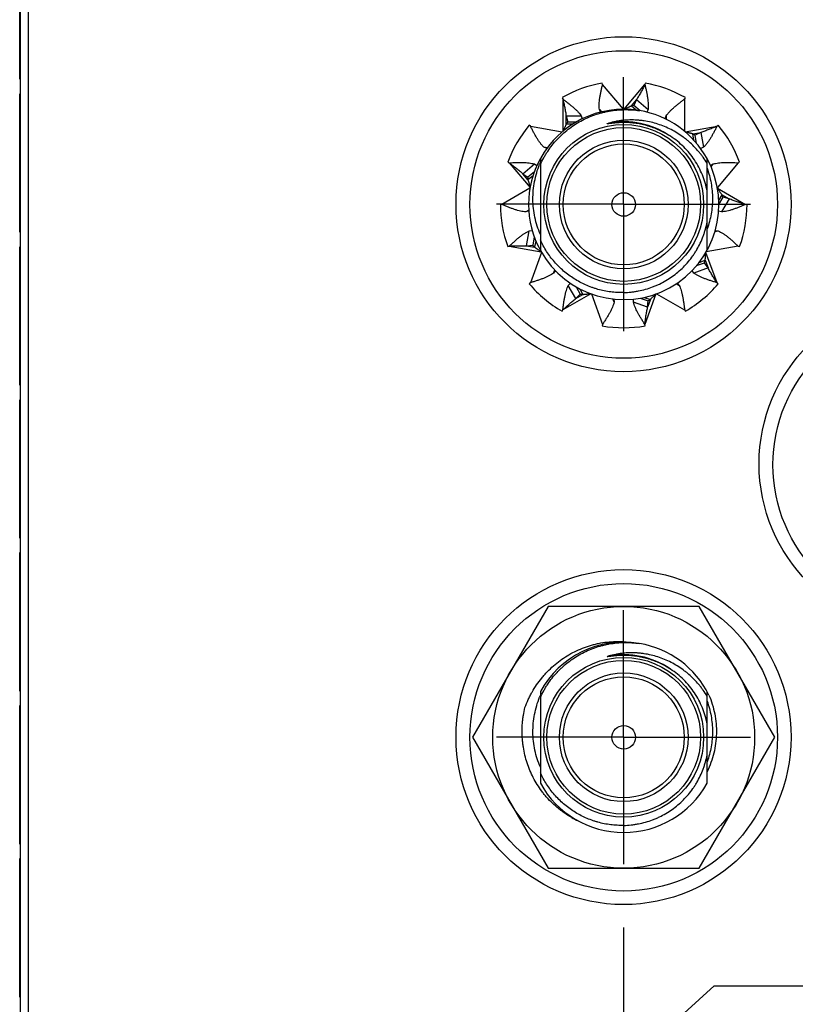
# Model space of a CAD drawing. Header units: inches. Extents: x 0.2 to 16.8, y 0.2 to 10.8.
# Tile 35 of 98: x 8.1 to 8.9, y 6.4 to 7.4. Entities that reach past the tile are written whole.
import ezdxf

# ---------------------------------------------------------------- set-up
doc = ezdxf.new("R2010")
doc.units = ezdxf.units.IN
doc.header["$LTSCALE"] = 0.935
doc.header["$MEASUREMENT"] = 0
doc.linetypes.add('CENTER', pattern=[0.6, 0.375, -0.075, 0.075, -0.075])
doc.layers.get('0').update_dxf_attribs({"linetype": 'CONTINUOUS'})
doc.layers.add('02___PRT_ALL_AXES', color=7, linetype='CONTINUOUS')
doc.layers.add('DIMENSIONS', color=7, linetype='CONTINUOUS')
doc.styles.get("Standard").update_dxf_attribs({"font": 'txt', "width": 0.8})
doc.dimstyles.new('DIMSTYLE_1', dxfattribs={"dimtxt": 0.125, "dimasz": 0.18, "dimexe": 0.125, "dimexo": 0.0625, "dimgap": 0.03125, "dimtad": 0, "dimtih": 1, "dimtoh": 1, "dimlfac": 1.333333, "dimzin": 4, "dimdsep": 46, "dimtxsty": 'STANDARD', "dimblk": '_FILLED', "dimblk1": '_FILLED', "dimblk2": '_FILLED', "dimcen": 0.09, "dimadec": 0, "dimazin": 0, "dimtp": 0.01, "dimtm": 0.01, "dimtfac": 1, "dimtofl": 0, "dimtmove": 0, "dimatfit": 3, "dimldrblk": '_FILLED', "dimfxl": 1, "dimtolj": 1, "dimtzin": 4, "dimarcsym": 0})

# ---------------------------------------------------------------- blocks, each defined once
blk = doc.blocks.new('*D11')
at = {"layer": 'DIMENSIONS', "color": 2, "linetype": 'CONTINUOUS'}
blk.add_line((8.88794, 6.67542), (9.74368, 6.67542), dxfattribs=at)
at = {"layer": 'DIMENSIONS', "color": 2, "linetype": 'CONTINUOUS', "insert": (9.80618, 6.73792), "char_height": 0.125, "width": 1.125, "attachment_point": 1, "line_spacing_factor": 0.9}
blk.add_mtext('3.07{\\Ftxt.shx;\\W1.000000;\\H0.125000; }[78.1]', dxfattribs=at)
blk = doc.blocks.new('_FILLED')
at = {"color": 0, "linetype": 'BYBLOCK'}
blk.add_solid([(0, 0), (-1, 0.1736), (-1, -0.1736)], dxfattribs=at)
blk = doc.blocks.new('*D13')
at = {"layer": 'DIMENSIONS', "color": 2, "linetype": 'CONTINUOUS'}
blk.add_line((8.88794, 7.20042), (9.74368, 7.20042), dxfattribs=at)
at = {"layer": 'DIMENSIONS', "color": 2, "linetype": 'CONTINUOUS', "insert": (9.80618, 7.26292), "char_height": 0.125, "width": 1.125, "attachment_point": 1, "line_spacing_factor": 0.9}
blk.add_mtext('3.77{\\Ftxt.shx;\\W1.000000;\\H0.125000; }[95.9]', dxfattribs=at)
blk = doc.blocks.new('*D16')
at = {"layer": 'DIMENSIONS', "color": 2, "linetype": 'CONTINUOUS'}
for p, q in [((8.65001, 6.30405), (8.78974, 6.43019)), ((8.78974, 6.43019), (9.74368, 6.43019)), ((7.97936, 6.30405), (8.65001, 6.30405))]:
    blk.add_line(p, q, dxfattribs=at)
at = {"layer": 'DIMENSIONS', "color": 2, "linetype": 'CONTINUOUS', "insert": (9.80618, 6.49269), "char_height": 0.125, "width": 1.425, "attachment_point": 1, "line_spacing_factor": 0.9}
blk.add_mtext('2X 2.58{\\Ftxt.shx;\\W1.000000;\\H0.125000; }[65.5]', dxfattribs=at)
blk = doc.blocks.new('*D29')
at = {"layer": 'DIMENSIONS', "color": 2, "linetype": 'CONTINUOUS'}
blk.add_line((8.70037, 6.48785), (8.70037, 3.78549), dxfattribs=at)
at = {"layer": 'DIMENSIONS', "color": 2, "linetype": 'CONTINUOUS', "insert": (8.63787, 3.72299), "char_height": 0.125, "width": 1.425, "attachment_point": 3, "rotation": 90, "line_spacing_factor": 0.9}
blk.add_mtext('2X 2.90{\\Ftxt.shx;\\W1.000000;\\H0.125000; }[73.6]', dxfattribs=at)

msp = doc.modelspace()

# ---------------------------------------------------------------- linework, layer by layer
at = {"color": 7, "linetype": 'CONTINUOUS'}
for p, q in [((8.1064, 4.22314), (8.1064, 8.07642)), ((8.1139, 8.05092), (8.1139, 4.99842)), ((8.1055, 7.32354), (8.1055, 7.46)), ((8.67972, 7.31837), (8.67946, 7.31985)), ((8.72166, 7.31985), (8.7214, 7.31837)), ((8.1055, 7.17282), (8.1055, 7.30929)), ((8.63981, 7.30541), (8.64056, 7.30411)), ((8.76056, 7.30411), (8.76131, 7.30541)), ((8.7129, 7.2931), (8.70793, 7.29726)), ((8.71311, 7.30344), (8.71059, 7.29776)), ((8.71685, 7.29251), (8.71059, 7.29776)), ((8.71311, 7.30344), (8.72456, 7.29384)), ((8.64381, 7.28735), (8.65875, 7.28735)), ((8.64381, 7.28735), (8.64553, 7.28138)), ((8.65875, 7.28735), (8.65959, 7.28445)), ((8.67777, 7.29113), (8.67657, 7.29384)), ((8.72456, 7.29384), (8.72334, 7.2911)), ((8.74155, 7.28451), (8.74237, 7.28735)), ((8.60864, 7.27733), (8.60749, 7.27829)), ((8.65026, 7.27929), (8.64381, 7.27929)), ((8.65379, 7.28138), (8.64553, 7.28138)), ((8.70056, 7.2809), (8.69927, 7.28089)), ((8.79364, 7.27829), (8.79249, 7.27733)), ((8.76973, 7.26343), (8.7686, 7.26982)), ((8.77654, 7.27122), (8.77096, 7.26848)), ((8.77239, 7.26037), (8.77096, 7.26848)), ((8.77654, 7.27122), (8.77914, 7.25651)), ((8.62468, 7.25519), (8.62198, 7.25651)), ((8.77914, 7.25651), (8.77644, 7.25518)), ((8.58639, 7.24175), (8.5878, 7.24123)), ((8.60106, 7.23048), (8.6125, 7.24008)), ((8.6125, 7.24008), (8.61496, 7.23843)), ((8.61844, 7.24541), (8.61844, 7.2395)), ((8.61844, 7.23948), (8.61844, 7.15497)), ((8.78269, 7.15497), (8.78269, 7.24541)), ((8.78616, 7.23843), (8.78862, 7.24008)), ((8.81332, 7.24123), (8.81473, 7.24175)), ((8.60106, 7.23048), (8.60622, 7.22701)), ((8.61253, 7.23231), (8.60622, 7.22701)), ((8.61122, 7.22849), (8.60624, 7.22431)), ((8.7942, 7.20418), (8.79744, 7.20979)), ((8.58056, 7.20019), (8.57906, 7.20019)), ((8.79431, 7.20019), (8.79839, 7.20725)), ((8.80442, 7.20576), (8.79695, 7.19282)), ((8.80442, 7.20576), (8.79839, 7.20725)), ((8.82206, 7.20019), (8.82056, 7.20019)), ((8.60705, 7.19354), (8.60417, 7.19282)), ((8.79695, 7.19282), (8.79407, 7.19354)), ((8.60487, 7.15944), (8.60746, 7.17415)), ((8.60746, 7.17415), (8.61041, 7.17446)), ((8.79068, 7.17447), (8.79366, 7.17415)), ((8.60487, 7.15944), (8.61105, 7.1601)), ((8.61247, 7.16817), (8.61105, 7.1601)), ((8.61394, 7.16447), (8.61281, 7.15804)), ((8.1055, 7.02211), (8.1055, 7.15857)), ((8.58639, 7.15864), (8.5878, 7.15915)), ((8.61805, 7.15446), (8.6192, 7.15361)), ((8.81332, 7.15915), (8.81473, 7.15864)), ((8.7723, 7.1399), (8.78004, 7.14272)), ((8.7749, 7.14307), (8.78094, 7.14527)), ((8.7837, 7.1377), (8.78004, 7.14272)), ((8.63321, 7.13499), (8.63146, 7.13259)), ((8.76966, 7.13259), (8.7679, 7.13501)), ((8.7837, 7.1377), (8.76966, 7.13259)), ((8.60864, 7.12306), (8.60749, 7.12209)), ((8.64598, 7.1204), (8.64805, 7.12254)), ((8.75308, 7.12254), (8.75514, 7.1204)), ((8.79364, 7.12209), (8.79249, 7.12306)), ((8.65345, 7.10746), (8.64598, 7.1204)), ((8.65345, 7.10746), (8.65776, 7.11194)), ((8.65363, 7.1191), (8.65776, 7.11194)), ((8.65722, 7.11706), (8.66044, 7.11149)), ((8.69088, 7.10696), (8.69108, 7.10398)), ((8.71004, 7.10398), (8.71024, 7.10697)), ((8.72408, 7.09888), (8.71004, 7.10398)), ((8.71684, 7.10787), (8.7245, 7.10508)), ((8.7208, 7.10865), (8.72684, 7.10645)), ((8.72408, 7.09888), (8.7245, 7.10508)), ((8.63981, 7.09497), (8.64056, 7.09627)), ((8.76056, 7.09627), (8.76131, 7.09497)), ((8.67972, 7.08201), (8.67946, 7.08054)), ((8.72166, 7.08054), (8.7214, 7.08201)), ((8.1055, 6.8714), (8.1055, 7.00786)), ((8.1055, 6.72069), (8.1055, 6.85715)), ((8.62608, 6.80419), (8.5516, 6.67519)), ((8.77504, 6.80419), (8.62608, 6.80419)), ((8.84952, 6.67519), (8.77504, 6.80419)), ((8.70056, 6.7559), (8.69927, 6.75589)), ((8.61844, 6.72041), (8.61844, 6.7145)), ((8.61844, 6.71448), (8.61844, 6.62997)), ((8.78269, 6.62997), (8.78269, 6.72041)), ((8.1055, 6.56997), (8.1055, 6.70644)), ((8.5516, 6.67519), (8.62608, 6.54619)), ((8.77504, 6.54619), (8.84952, 6.67519)), ((8.1055, 6.41926), (8.1055, 6.55572)), ((8.62608, 6.54619), (8.77504, 6.54619))]:
    msp.add_line(p, q, dxfattribs=at)
at = {"color": 9, "linetype": 'CONTINUOUS'}
for p, q in [((8.70022, 7.29394), (8.67972, 7.31837)), ((8.7009, 7.29394), (8.7214, 7.31837)), ((8.64056, 7.30411), (8.64056, 7.27223)), ((8.71311, 7.30344), (8.70793, 7.29726)), ((8.76056, 7.30411), (8.76056, 7.27223)), ((8.64381, 7.27929), (8.64381, 7.28735)), ((8.67657, 7.29384), (8.67866, 7.29135)), ((8.74237, 7.28735), (8.74237, 7.28415)), ((8.60864, 7.27733), (8.64004, 7.27179)), ((8.76108, 7.27179), (8.79249, 7.27733)), ((8.7686, 7.26982), (8.77654, 7.27122)), ((8.62524, 7.25593), (8.62198, 7.25651)), ((8.5878, 7.24123), (8.6083, 7.21681)), ((8.78862, 7.24008), (8.78651, 7.23757)), ((8.81332, 7.24123), (8.79283, 7.21681)), ((8.60624, 7.22431), (8.60106, 7.23048)), ((8.60818, 7.21614), (8.58056, 7.20019)), ((8.79295, 7.21614), (8.82056, 7.20019)), ((8.79744, 7.20979), (8.80442, 7.20576)), ((8.60701, 7.19446), (8.60417, 7.19282)), ((8.79045, 7.17358), (8.79366, 7.17415)), ((8.60487, 7.15944), (8.61281, 7.15804)), ((8.5878, 7.15915), (8.6192, 7.15361)), ((8.61954, 7.15302), (8.60864, 7.12306)), ((8.79249, 7.12306), (8.78158, 7.15302)), ((8.81332, 7.15915), (8.78192, 7.15361)), ((8.78094, 7.14527), (8.7837, 7.1377)), ((8.63146, 7.13259), (8.63258, 7.13568)), ((8.7523, 7.12204), (8.75514, 7.1204)), ((8.66818, 7.11221), (8.64056, 7.09627)), ((8.65345, 7.10746), (8.66044, 7.11149)), ((8.66882, 7.11198), (8.67972, 7.08201)), ((8.73231, 7.11198), (8.7214, 7.08201)), ((8.73295, 7.11221), (8.76056, 7.09627)), ((8.69108, 7.10398), (8.68996, 7.10706)), ((8.72684, 7.10645), (8.72408, 7.09888))]:
    msp.add_line(p, q, dxfattribs=at)
at = {"color": 7, "linetype": 'CONTINUOUS'}
for centre, radius in [((8.70037, 7.20042), 0.165), ((8.70056, 7.20019), 0.1515), ((8.70056, 7.20019), 0.07875), ((8.70056, 7.20019), 0.06338), ((8.70056, 7.20019), 0.05962), ((8.70056, 7.20019), 0.01162), ((8.9989, 6.94467), 0.165), ((8.99906, 6.94369), 0.1515), ((8.70037, 6.67542), 0.165), ((8.70056, 6.67519), 0.1515), ((8.70056, 6.67519), 0.129), ((8.70056, 6.67519), 0.07875), ((8.70056, 6.67519), 0.06338), ((8.70056, 6.67519), 0.05962), ((8.70056, 6.67519), 0.01162)]:
    msp.add_circle(centre, radius, dxfattribs=at)
at = {"color": 9, "linetype": 'CONTINUOUS'}
for centre in [(8.70056, 7.20019), (8.70056, 6.67519)]:
    msp.add_circle(centre, 0.07575, dxfattribs=at)
at = {"color": 7, "linetype": 'CONTINUOUS'}
for centre, radius, start, end in [((8.70056, 7.20019), 0.1215, 100, 120), ((8.70056, 7.20019), 0.1215, 60, 80), ((8.71954, 7.24201), 0.05646, 99.11757, 101.86797), ((8.70056, 7.20019), 0.09375, 80.95028, 151.16355), ((8.70056, 7.20019), 0.09375, 28.83645, 80.49223), ((8.70056, 7.20019), 0.1215, 140, 160), ((8.68822, 7.24443), 0.05646, 139.11757, 141.86797), ((8.70056, 7.20019), 0.1215, 20, 40), ((8.74198, 7.22003), 0.05646, 59.11757, 61.86797), ((8.70056, 7.20019), 0.09375, 151.19283, 208.80493), ((8.70274, 7.2055), 0.09167, 156.87172, 158.05342), ((8.70056, 7.20019), 0.09375, 208.83645, 28.79287), ((8.66267, 7.22615), 0.05646, 179.11757, 181.86797), ((8.74504, 7.18876), 0.05646, 19.11757, 21.86797), ((8.70056, 7.20019), 0.1215, 180, 200), ((8.70056, 7.20019), 0.1215, 340, 360), ((8.65485, 7.19572), 0.05646, 219.11757, 221.86797), ((8.72729, 7.16284), 0.05646, 339.11757, 341.86797), ((8.70056, 7.20019), 0.1215, 220, 240), ((8.70056, 7.20019), 0.1215, 300, 320), ((8.66842, 7.16738), 0.05646, 259.11757, 261.86797), ((8.69703, 7.1544), 0.05646, 299.11757, 301.86797), ((8.70056, 7.20019), 0.1215, 260, 280), ((8.70056, 6.67519), 0.09375, 80.95028, 151.16355), ((8.70056, 6.67519), 0.09375, 26.39836, 80.49223), ((8.70274, 6.6805), 0.09167, 156.87172, 158.05342), ((8.70056, 6.67519), 0.09375, 208.83645, 331.16355), ((8.69545, 6.6778), 0.09379, 240.53552, 244.82286)]:
    msp.add_arc(centre, radius, start, end, dxfattribs=at)
at = {"color": 9, "linetype": 'CONTINUOUS'}
for centre in [(8.70056, 7.20019), (8.70056, 6.67519)]:
    msp.add_arc(centre, 0.08146, 55.95741, 100.40641, dxfattribs=at)
at = {"color": 7, "linetype": 'CONTINUOUS'}
for points, knots in [([(8.67657, 7.29384), (8.67646, 7.2947), (8.67635, 7.29648), (8.6764, 7.29925), (8.67664, 7.30218), (8.67705, 7.30525), (8.6776, 7.30843), (8.67825, 7.31169), (8.67897, 7.31501), (8.67947, 7.31725), (8.67972, 7.31837)], [0, 0, 0, 0, 0.10435, 0.215842, 0.334278, 0.459053, 0.589249, 0.723711, 0.861106, 1, 1, 1, 1]), ([(8.7214, 7.31837), (8.72075, 7.31709), (8.71946, 7.31453), (8.71747, 7.31074), (8.71538, 7.30703), (8.71389, 7.30462), (8.71311, 7.30344)], [0, 0, 0, 0, 0.251797, 0.502749, 0.75223, 1, 1, 1, 1]), ([(8.7214, 7.31837), (8.72165, 7.31725), (8.72215, 7.31501), (8.72287, 7.31169), (8.72352, 7.30843), (8.72407, 7.30525), (8.72448, 7.30218), (8.72472, 7.29925), (8.72477, 7.29648), (8.72466, 7.2947), (8.72456, 7.29384)], [0, 0, 0, 0, 0.138894, 0.276289, 0.410751, 0.540947, 0.665722, 0.784158, 0.89565, 1, 1, 1, 1]), ([(8.64056, 7.30411), (8.64148, 7.30342), (8.6433, 7.30203), (8.64598, 7.29995), (8.64858, 7.29786), (8.65104, 7.29578), (8.65332, 7.29369), (8.65539, 7.29161), (8.65721, 7.28952), (8.65827, 7.28808), (8.65875, 7.28735)], [0, 0, 0, 0, 0.138894, 0.276289, 0.410751, 0.540947, 0.665722, 0.784158, 0.89565, 1, 1, 1, 1]), ([(8.64056, 7.30411), (8.64089, 7.30272), (8.64154, 7.29993), (8.64245, 7.29575), (8.64324, 7.29156), (8.64364, 7.28875), (8.64381, 7.28735)], [0, 0, 0, 0, 0.251797, 0.502749, 0.75223, 1, 1, 1, 1]), ([(8.70793, 7.29726), (8.70767, 7.2971), (8.70715, 7.29679), (8.70632, 7.29636), (8.70546, 7.29594), (8.70457, 7.29554), (8.70367, 7.29514), (8.70244, 7.29461), (8.70152, 7.29421), (8.7009, 7.29394)], [0, 0, 0, 0, 0.11667, 0.23666, 0.359556, 0.4849, 0.61214, 0.740734, 1, 1, 1, 1]), ([(8.74237, 7.28735), (8.74285, 7.28808), (8.74391, 7.28952), (8.74573, 7.29161), (8.7478, 7.29369), (8.75008, 7.29578), (8.75254, 7.29786), (8.75514, 7.29995), (8.75783, 7.30203), (8.75965, 7.30342), (8.76056, 7.30411)], [0, 0, 0, 0, 0.10435, 0.215842, 0.334278, 0.459053, 0.589249, 0.723711, 0.861106, 1, 1, 1, 1]), ([(8.61844, 7.23948), (8.61946, 7.24174), (8.62113, 7.24508), (8.62362, 7.24938), (8.62628, 7.25357), (8.62993, 7.25861), (8.63398, 7.26333), (8.63744, 7.26689), (8.64104, 7.27032), (8.6458, 7.27432), (8.65188, 7.27865), (8.65829, 7.28247), (8.66498, 7.28576), (8.67192, 7.2885), (8.67787, 7.29032), (8.6827, 7.29148), (8.68757, 7.29245), (8.69373, 7.29329), (8.69994, 7.29363), (8.70491, 7.29361), (8.70988, 7.2934), (8.71359, 7.29301), (8.71605, 7.29265)], [0, 0, 0, 0, 0.062496, 0.093751, 0.125005, 0.187501, 0.249998, 0.281252, 0.312507, 0.375004, 0.4375, 0.499997, 0.562494, 0.624991, 0.687488, 0.718743, 0.749998, 0.812495, 0.874993, 0.906247, 0.937502, 1, 1, 1, 1]), ([(8.62198, 7.25651), (8.62135, 7.2571), (8.62012, 7.25839), (8.61838, 7.26055), (8.61668, 7.26295), (8.61503, 7.26556), (8.6134, 7.26834), (8.6118, 7.27126), (8.61021, 7.27427), (8.60916, 7.2763), (8.60864, 7.27733)], [0, 0, 0, 0, 0.10435, 0.215842, 0.334278, 0.459053, 0.589249, 0.723711, 0.861106, 1, 1, 1, 1]), ([(8.64381, 7.27929), (8.64372, 7.279), (8.64351, 7.27842), (8.64316, 7.27756), (8.64277, 7.27669), (8.64235, 7.27581), (8.64191, 7.27492), (8.64131, 7.27373), (8.64086, 7.27283), (8.64056, 7.27223)], [0, 0, 0, 0, 0.11667, 0.23666, 0.359556, 0.4849, 0.61214, 0.740734, 1, 1, 1, 1]), ([(8.69927, 7.28089), (8.69856, 7.28088), (8.69751, 7.28085), (8.69611, 7.28079), (8.69506, 7.28073), (8.694, 7.28066), (8.69295, 7.28057), (8.6919, 7.28048), (8.69103, 7.28039), (8.69033, 7.28032), (8.68981, 7.28026), (8.68928, 7.2802), (8.68876, 7.28014), (8.68824, 7.28008), (8.68772, 7.28001), (8.68728, 7.27995), (8.68693, 7.27991), (8.68667, 7.27988), (8.68641, 7.27984), (8.68615, 7.27981), (8.68589, 7.27978), (8.68567, 7.27975), (8.6855, 7.27973), (8.68537, 7.27972), (8.68524, 7.2797), (8.68511, 7.27969), (8.68497, 7.27968), (8.68487, 7.27967), (8.68478, 7.27966), (8.68471, 7.27966), (8.68465, 7.27966), (8.68458, 7.27965), (8.68452, 7.27965), (8.68447, 7.27965), (8.68442, 7.27965), (8.68439, 7.27966), (8.68436, 7.27966), (8.68433, 7.27966), (8.6843, 7.27967), (8.68429, 7.27968), (8.68427, 7.27968), (8.68427, 7.27969), (8.68426, 7.2797), (8.68426, 7.27971), (8.68427, 7.27972), (8.68428, 7.27973), (8.68429, 7.27975), (8.68432, 7.27977), (8.68434, 7.27978), (8.68437, 7.2798), (8.6844, 7.27981), (8.68444, 7.27983), (8.68449, 7.27986), (8.68455, 7.27988), (8.6846, 7.27991), (8.68467, 7.27993), (8.68475, 7.27996), (8.68485, 7.28), (8.68497, 7.28004), (8.6851, 7.28008), (8.68522, 7.28012), (8.68534, 7.28016), (8.68547, 7.2802), (8.68564, 7.28025), (8.68576, 7.28029), (8.68585, 7.28031)], [0, 0, 0, 0, 0.125503, 0.188255, 0.251007, 0.313757, 0.376507, 0.439255, 0.502, 0.533371, 0.564741, 0.596109, 0.627476, 0.658839, 0.6902, 0.721555, 0.73723, 0.752902, 0.768572, 0.784239, 0.7999, 0.815555, 0.823379, 0.8312, 0.839017, 0.846829, 0.854635, 0.86243, 0.866323, 0.870211, 0.874093, 0.877966, 0.881827, 0.885669, 0.887578, 0.889476, 0.891356, 0.893205, 0.895, 0.895859, 0.89667, 0.897421, 0.897772, 0.898118, 0.898853, 0.899657, 0.901371, 0.903173, 0.905018, 0.906889, 0.908775, 0.910673, 0.914491, 0.91833, 0.922182, 0.926044, 0.929912, 0.937666, 0.945434, 0.953212, 0.960998, 0.968791, 0.976588, 0.984389, 1, 1, 1, 1]), ([(8.78269, 7.24078), (8.78147, 7.24278), (8.77954, 7.24572), (8.77674, 7.24947), (8.77379, 7.25311), (8.76985, 7.25745), (8.76557, 7.26146), (8.76197, 7.26446), (8.75826, 7.26731), (8.75341, 7.27059), (8.74729, 7.27406), (8.74091, 7.27701), (8.73431, 7.27944), (8.72754, 7.28132), (8.72179, 7.28242), (8.71714, 7.28301), (8.71248, 7.2834), (8.70662, 7.28352), (8.70077, 7.28315), (8.69613, 7.28256), (8.69152, 7.28177), (8.6881, 7.28095), (8.68585, 7.28031)], [0, 0, 0, 0, 0.062524, 0.093791, 0.125057, 0.187574, 0.250088, 0.28135, 0.312612, 0.375119, 0.437622, 0.500122, 0.562618, 0.62511, 0.687598, 0.718847, 0.750096, 0.812575, 0.87505, 0.906292, 0.937534, 1, 1, 1, 1]), ([(8.74669, 7.26733), (8.74498, 7.26844), (8.7415, 7.27053), (8.73605, 7.27328), (8.73136, 7.27524), (8.72753, 7.27659), (8.72365, 7.27781), (8.71873, 7.27906), (8.71372, 7.27996), (8.70969, 7.28045), (8.70564, 7.2808), (8.70259, 7.2809), (8.70056, 7.2809)], [0, 0, 0, 0, 0.124975, 0.249957, 0.374945, 0.437451, 0.499959, 0.624957, 0.74996, 0.812472, 0.874988, 1, 1, 1, 1]), ([(8.79249, 7.27733), (8.79117, 7.27676), (8.78854, 7.27563), (8.78457, 7.27401), (8.78059, 7.27251), (8.7779, 7.27162), (8.77654, 7.27122)], [0, 0, 0, 0, 0.251797, 0.502749, 0.75223, 1, 1, 1, 1]), ([(8.79249, 7.27733), (8.79196, 7.2763), (8.79091, 7.27427), (8.78932, 7.27126), (8.78772, 7.26834), (8.7861, 7.26556), (8.78444, 7.26295), (8.78274, 7.26055), (8.781, 7.25839), (8.77977, 7.2571), (8.77914, 7.25651)], [0, 0, 0, 0, 0.138894, 0.276289, 0.410751, 0.540947, 0.665722, 0.784158, 0.89565, 1, 1, 1, 1]), ([(8.78269, 7.21329), (8.78218, 7.21602), (8.78089, 7.22144), (8.77815, 7.22934), (8.77463, 7.23691), (8.77036, 7.24409), (8.76539, 7.25081), (8.75976, 7.25698), (8.75353, 7.26255), (8.74902, 7.26582), (8.74669, 7.26733)], [0, 0, 0, 0, 0.125003, 0.250003, 0.375003, 0.500004, 0.625003, 0.750003, 0.875001, 1, 1, 1, 1]), ([(8.7686, 7.26982), (8.7683, 7.26986), (8.7677, 7.26996), (8.76679, 7.27016), (8.76586, 7.27039), (8.76492, 7.27065), (8.76397, 7.27093), (8.76269, 7.27131), (8.76173, 7.2716), (8.76108, 7.27179)], [0, 0, 0, 0, 0.11667, 0.23666, 0.359556, 0.4849, 0.61214, 0.740734, 1, 1, 1, 1]), ([(8.5878, 7.24123), (8.58895, 7.24129), (8.59123, 7.2414), (8.59463, 7.24153), (8.59796, 7.2416), (8.60118, 7.24158), (8.60427, 7.24145), (8.6072, 7.24119), (8.60994, 7.24076), (8.61168, 7.24033), (8.6125, 7.24008)], [0, 0, 0, 0, 0.138894, 0.276289, 0.410751, 0.540947, 0.665722, 0.784158, 0.89565, 1, 1, 1, 1]), ([(8.5878, 7.24123), (8.58895, 7.24037), (8.59124, 7.23866), (8.59463, 7.23604), (8.59792, 7.23334), (8.60003, 7.23145), (8.60106, 7.23048)], [0, 0, 0, 0, 0.251797, 0.502749, 0.75223, 1, 1, 1, 1]), ([(8.61844, 7.17067), (8.61726, 7.17338), (8.61517, 7.17892), (8.6129, 7.1875), (8.6115, 7.19627), (8.61098, 7.20513), (8.61134, 7.214), (8.61258, 7.22279), (8.61466, 7.23142), (8.61661, 7.23701), (8.61771, 7.23976)], [0, 0, 0, 0, 0.124999, 0.249996, 0.374994, 0.499994, 0.624994, 0.749994, 0.874994, 1, 1, 1, 1]), ([(8.78862, 7.24008), (8.78945, 7.24033), (8.79119, 7.24076), (8.79392, 7.24119), (8.79685, 7.24145), (8.79994, 7.24158), (8.80316, 7.2416), (8.80649, 7.24153), (8.80989, 7.2414), (8.81218, 7.24129), (8.81332, 7.24123)], [0, 0, 0, 0, 0.10435, 0.215842, 0.334278, 0.459053, 0.589249, 0.723711, 0.861106, 1, 1, 1, 1]), ([(8.78269, 7.23593), (8.78355, 7.23354), (8.78507, 7.22868), (8.78672, 7.22123), (8.78772, 7.21366), (8.78807, 7.20604), (8.78774, 7.19841), (8.78675, 7.19084), (8.7851, 7.18339), (8.78356, 7.17854), (8.78269, 7.17615)], [0, 0, 0, 0, 0.125002, 0.250002, 0.375003, 0.500003, 0.625003, 0.750003, 0.875001, 1, 1, 1, 1]), ([(8.60624, 7.22431), (8.60636, 7.22403), (8.60657, 7.22345), (8.60686, 7.22256), (8.60712, 7.22164), (8.60736, 7.2207), (8.60759, 7.21974), (8.6079, 7.21844), (8.60813, 7.21746), (8.6083, 7.21681)], [0, 0, 0, 0, 0.11667, 0.23666, 0.359556, 0.4849, 0.61214, 0.740734, 1, 1, 1, 1]), ([(8.79744, 7.20979), (8.79724, 7.21001), (8.79684, 7.21048), (8.79626, 7.21122), (8.79571, 7.21199), (8.79515, 7.2128), (8.79461, 7.21362), (8.79387, 7.21474), (8.79332, 7.21558), (8.79295, 7.21614)], [0, 0, 0, 0, 0.11667, 0.23666, 0.359556, 0.4849, 0.61214, 0.740734, 1, 1, 1, 1]), ([(8.60417, 7.19282), (8.60331, 7.19287), (8.60153, 7.19307), (8.59881, 7.1936), (8.59597, 7.19435), (8.59302, 7.19528), (8.58998, 7.19637), (8.58688, 7.19758), (8.58373, 7.19887), (8.58162, 7.19975), (8.58056, 7.20019)], [0, 0, 0, 0, 0.10435, 0.215842, 0.334278, 0.459053, 0.589249, 0.723711, 0.861106, 1, 1, 1, 1]), ([(8.82056, 7.20019), (8.8195, 7.19975), (8.81739, 7.19887), (8.81424, 7.19758), (8.81114, 7.19637), (8.8081, 7.19528), (8.80515, 7.19435), (8.80231, 7.1936), (8.79959, 7.19307), (8.79781, 7.19287), (8.79695, 7.19282)], [0, 0, 0, 0, 0.138894, 0.276289, 0.410751, 0.540947, 0.665722, 0.784158, 0.89565, 1, 1, 1, 1]), ([(8.82056, 7.20019), (8.81919, 7.20061), (8.81645, 7.20143), (8.81237, 7.20274), (8.80835, 7.20415), (8.80572, 7.2052), (8.80442, 7.20576)], [0, 0, 0, 0, 0.251797, 0.502749, 0.75223, 1, 1, 1, 1]), ([(8.70056, 7.11339), (8.70298, 7.11345), (8.70662, 7.11369), (8.71143, 7.11432), (8.71621, 7.11514), (8.72211, 7.11655), (8.72787, 7.11845), (8.73237, 7.12026), (8.73679, 7.12226), (8.74215, 7.1251), (8.74827, 7.12905), (8.75403, 7.1335), (8.75939, 7.13842), (8.76431, 7.14379), (8.76802, 7.14859), (8.77073, 7.15261), (8.77326, 7.15675), (8.77609, 7.16212), (8.77845, 7.16771), (8.78004, 7.17229), (8.78143, 7.17693), (8.78225, 7.18048), (8.78269, 7.18287)], [0, 0, 0, 0, 0.062498, 0.093753, 0.125009, 0.187506, 0.250003, 0.281259, 0.312514, 0.375011, 0.437507, 0.500004, 0.5625, 0.624997, 0.687493, 0.718748, 0.750003, 0.812499, 0.874995, 0.906249, 0.937504, 1, 1, 1, 1]), ([(8.5878, 7.15915), (8.58864, 7.15993), (8.59032, 7.16148), (8.59284, 7.16376), (8.59535, 7.16596), (8.59783, 7.16802), (8.60028, 7.16991), (8.60269, 7.17158), (8.60506, 7.17301), (8.60667, 7.17381), (8.60746, 7.17415)], [0, 0, 0, 0, 0.138894, 0.276289, 0.410751, 0.540947, 0.665722, 0.784158, 0.89565, 1, 1, 1, 1]), ([(8.79366, 7.17415), (8.79445, 7.17381), (8.79606, 7.17301), (8.79843, 7.17158), (8.80084, 7.16991), (8.80329, 7.16802), (8.80577, 7.16596), (8.80828, 7.16376), (8.8108, 7.16148), (8.81248, 7.15993), (8.81332, 7.15915)], [0, 0, 0, 0, 0.10435, 0.215842, 0.334278, 0.459053, 0.589249, 0.723711, 0.861106, 1, 1, 1, 1]), ([(8.5878, 7.15915), (8.58923, 7.15923), (8.59209, 7.15939), (8.59637, 7.15956), (8.60063, 7.15961), (8.60346, 7.15952), (8.60487, 7.15944)], [0, 0, 0, 0, 0.251797, 0.502749, 0.75223, 1, 1, 1, 1]), ([(8.70056, 7.11339), (8.69842, 7.11334), (8.69413, 7.1134), (8.68772, 7.11396), (8.68137, 7.11498), (8.67615, 7.11623), (8.67204, 7.11745), (8.66798, 7.11883), (8.66301, 7.12082), (8.65722, 7.12365), (8.65167, 7.12689), (8.64636, 7.13053), (8.64133, 7.13454), (8.63661, 7.13891), (8.63222, 7.14361), (8.62818, 7.14862), (8.62451, 7.15391), (8.62123, 7.15945), (8.61932, 7.16329), (8.61844, 7.16524)], [0, 0, 0, 0, 0.062499, 0.124997, 0.187496, 0.249995, 0.28125, 0.312505, 0.375004, 0.437503, 0.500002, 0.562502, 0.625001, 0.687501, 0.75, 0.8125, 0.875, 0.9375, 1, 1, 1, 1]), ([(8.61281, 7.15804), (8.61325, 7.1578), (8.61391, 7.15741), (8.61477, 7.15685), (8.61564, 7.15624), (8.61674, 7.15544), (8.61761, 7.15479), (8.61805, 7.15446)], [0, 0, 0, 0, 0.237427, 0.360104, 0.485028, 0.7402, 1, 1, 1, 1]), ([(8.78094, 7.14527), (8.78093, 7.14558), (8.78093, 7.14619), (8.78096, 7.14712), (8.78103, 7.14807), (8.78113, 7.14904), (8.78124, 7.15003), (8.78139, 7.15135), (8.78151, 7.15235), (8.78158, 7.15302)], [0, 0, 0, 0, 0.11667, 0.23666, 0.359556, 0.4849, 0.61214, 0.740734, 1, 1, 1, 1]), ([(8.63146, 7.13259), (8.63077, 7.13207), (8.62928, 7.13108), (8.62685, 7.12974), (8.62419, 7.12848), (8.62133, 7.12731), (8.61831, 7.12619), (8.61516, 7.12512), (8.61192, 7.12408), (8.60973, 7.1234), (8.60864, 7.12306)], [0, 0, 0, 0, 0.10435, 0.215842, 0.334278, 0.459053, 0.589249, 0.723711, 0.861106, 1, 1, 1, 1]), ([(8.79249, 7.12306), (8.79139, 7.1234), (8.7892, 7.12408), (8.78597, 7.12512), (8.78281, 7.12619), (8.77979, 7.12731), (8.77693, 7.12848), (8.77427, 7.12974), (8.77185, 7.13108), (8.77036, 7.13207), (8.76966, 7.13259)], [0, 0, 0, 0, 0.138894, 0.276289, 0.410751, 0.540947, 0.665722, 0.784158, 0.89565, 1, 1, 1, 1]), ([(8.79249, 7.12306), (8.7917, 7.12426), (8.79013, 7.12665), (8.78784, 7.13027), (8.78567, 7.13394), (8.78434, 7.13644), (8.7837, 7.1377)], [0, 0, 0, 0, 0.251797, 0.502749, 0.75223, 1, 1, 1, 1]), ([(8.64056, 7.09627), (8.64071, 7.09741), (8.641, 7.09968), (8.64146, 7.10305), (8.64197, 7.10634), (8.64254, 7.10951), (8.6432, 7.11253), (8.64398, 7.11537), (8.64488, 7.11799), (8.64559, 7.11963), (8.64598, 7.1204)], [0, 0, 0, 0, 0.138894, 0.276289, 0.410751, 0.540947, 0.665722, 0.784158, 0.89565, 1, 1, 1, 1]), ([(8.66044, 7.11149), (8.66073, 7.11156), (8.66133, 7.11167), (8.66226, 7.1118), (8.66321, 7.11189), (8.66418, 7.11197), (8.66517, 7.11203), (8.6665, 7.11211), (8.66751, 7.11217), (8.66818, 7.11221)], [0, 0, 0, 0, 0.11667, 0.23666, 0.359556, 0.4849, 0.61214, 0.740734, 1, 1, 1, 1]), ([(8.72684, 7.10645), (8.72702, 7.10669), (8.72741, 7.10717), (8.72804, 7.10786), (8.72871, 7.10854), (8.7294, 7.10922), (8.73012, 7.10991), (8.73109, 7.11082), (8.73182, 7.11151), (8.73231, 7.11198)], [0, 0, 0, 0, 0.11667, 0.23666, 0.359556, 0.4849, 0.61214, 0.740734, 1, 1, 1, 1]), ([(8.75514, 7.1204), (8.75553, 7.11963), (8.75625, 7.11799), (8.75715, 7.11537), (8.75792, 7.11253), (8.75858, 7.10951), (8.75916, 7.10634), (8.75966, 7.10305), (8.76012, 7.09968), (8.76041, 7.09741), (8.76056, 7.09627)], [0, 0, 0, 0, 0.10435, 0.215842, 0.334278, 0.459053, 0.589249, 0.723711, 0.861106, 1, 1, 1, 1]), ([(8.64056, 7.09627), (8.64161, 7.09725), (8.64369, 7.09921), (8.64686, 7.10209), (8.6501, 7.10487), (8.65232, 7.10662), (8.65345, 7.10746)], [0, 0, 0, 0, 0.251797, 0.502749, 0.75223, 1, 1, 1, 1]), ([(8.69108, 7.10398), (8.69088, 7.10314), (8.69038, 7.10143), (8.68938, 7.09884), (8.68815, 7.09617), (8.68672, 7.09343), (8.68512, 7.09063), (8.68339, 7.08779), (8.68158, 7.08491), (8.68034, 7.08298), (8.67972, 7.08201)], [0, 0, 0, 0, 0.10435, 0.215842, 0.334278, 0.459053, 0.589249, 0.723711, 0.861106, 1, 1, 1, 1]), ([(8.7214, 7.08201), (8.72078, 7.08298), (8.71954, 7.08491), (8.71773, 7.08779), (8.716, 7.09063), (8.7144, 7.09343), (8.71297, 7.09617), (8.71174, 7.09884), (8.71074, 7.10143), (8.71024, 7.10314), (8.71004, 7.10398)], [0, 0, 0, 0, 0.138894, 0.276289, 0.410751, 0.540947, 0.665722, 0.784158, 0.89565, 1, 1, 1, 1]), ([(8.7214, 7.08201), (8.72157, 7.08344), (8.72191, 7.08628), (8.72248, 7.09053), (8.72318, 7.09473), (8.72375, 7.0975), (8.72408, 7.09888)], [0, 0, 0, 0, 0.251797, 0.502749, 0.75223, 1, 1, 1, 1]), ([(8.6033, 6.70462), (8.60426, 6.70724), (8.60586, 6.71111), (8.6083, 6.71613), (8.61095, 6.72104), (8.61465, 6.72696), (8.61883, 6.73256), (8.62244, 6.73681), (8.62623, 6.74091), (8.63129, 6.74572), (8.63783, 6.75096), (8.64479, 6.75563), (8.65212, 6.75968), (8.65977, 6.76308), (8.66638, 6.76536), (8.67176, 6.76683), (8.6772, 6.76806), (8.6841, 6.76916), (8.69107, 6.76964), (8.69665, 6.76966), (8.70222, 6.76943), (8.70639, 6.76897), (8.70915, 6.76855)], [0, 0, 0, 0, 0.062498, 0.093753, 0.125008, 0.187506, 0.250003, 0.281258, 0.312514, 0.37501, 0.437507, 0.500004, 0.5625, 0.624996, 0.687492, 0.718748, 0.750003, 0.812499, 0.874994, 0.906249, 0.937504, 1, 1, 1, 1]), ([(8.61844, 6.71448), (8.61946, 6.71674), (8.62113, 6.72008), (8.62362, 6.72438), (8.62628, 6.72857), (8.62993, 6.73361), (8.63398, 6.73833), (8.63744, 6.74189), (8.64104, 6.74532), (8.6458, 6.74932), (8.65188, 6.75365), (8.65829, 6.75747), (8.66498, 6.76076), (8.67192, 6.7635), (8.67787, 6.76532), (8.6827, 6.76648), (8.68757, 6.76745), (8.69373, 6.76829), (8.69994, 6.76863), (8.70491, 6.76861), (8.70988, 6.7684), (8.71359, 6.76801), (8.71605, 6.76765)], [0, 0, 0, 0, 0.062496, 0.093751, 0.125005, 0.187501, 0.249998, 0.281252, 0.312507, 0.375004, 0.4375, 0.499997, 0.562494, 0.624991, 0.687488, 0.718743, 0.749998, 0.812495, 0.874993, 0.906247, 0.937502, 1, 1, 1, 1]), ([(8.69927, 6.75589), (8.69856, 6.75588), (8.69751, 6.75585), (8.69611, 6.75579), (8.69506, 6.75573), (8.694, 6.75566), (8.69295, 6.75557), (8.6919, 6.75548), (8.69103, 6.75539), (8.69033, 6.75532), (8.68981, 6.75526), (8.68928, 6.7552), (8.68876, 6.75514), (8.68824, 6.75508), (8.68772, 6.75501), (8.68728, 6.75495), (8.68693, 6.75491), (8.68667, 6.75488), (8.68641, 6.75484), (8.68615, 6.75481), (8.68589, 6.75478), (8.68567, 6.75475), (8.6855, 6.75473), (8.68537, 6.75472), (8.68524, 6.7547), (8.68511, 6.75469), (8.68497, 6.75468), (8.68487, 6.75467), (8.68478, 6.75466), (8.68471, 6.75466), (8.68465, 6.75466), (8.68458, 6.75465), (8.68452, 6.75465), (8.68447, 6.75465), (8.68442, 6.75465), (8.68439, 6.75466), (8.68436, 6.75466), (8.68433, 6.75466), (8.6843, 6.75467), (8.68429, 6.75468), (8.68427, 6.75468), (8.68427, 6.75469), (8.68426, 6.7547), (8.68426, 6.75471), (8.68427, 6.75472), (8.68428, 6.75473), (8.68429, 6.75475), (8.68432, 6.75477), (8.68434, 6.75478), (8.68437, 6.7548), (8.6844, 6.75481), (8.68444, 6.75483), (8.68449, 6.75486), (8.68455, 6.75488), (8.6846, 6.75491), (8.68467, 6.75493), (8.68475, 6.75496), (8.68485, 6.755), (8.68497, 6.75504), (8.6851, 6.75508), (8.68522, 6.75512), (8.68534, 6.75516), (8.68547, 6.7552), (8.68564, 6.75525), (8.68576, 6.75529), (8.68585, 6.75531)], [0, 0, 0, 0, 0.125503, 0.188255, 0.251007, 0.313757, 0.376507, 0.439255, 0.502, 0.533371, 0.564741, 0.596109, 0.627476, 0.658839, 0.6902, 0.721555, 0.73723, 0.752902, 0.768572, 0.784239, 0.7999, 0.815555, 0.823379, 0.8312, 0.839017, 0.846829, 0.854635, 0.86243, 0.866323, 0.870211, 0.874093, 0.877966, 0.881827, 0.885669, 0.887578, 0.889476, 0.891356, 0.893205, 0.895, 0.895859, 0.89667, 0.897421, 0.897772, 0.898118, 0.898853, 0.899657, 0.901371, 0.903173, 0.905018, 0.906889, 0.908775, 0.910673, 0.914491, 0.91833, 0.922182, 0.926044, 0.929912, 0.937666, 0.945434, 0.953212, 0.960998, 0.968791, 0.976588, 0.984389, 1, 1, 1, 1]), ([(8.78269, 6.71578), (8.78147, 6.71778), (8.77954, 6.72072), (8.77674, 6.72447), (8.77379, 6.72811), (8.76985, 6.73245), (8.76557, 6.73646), (8.76197, 6.73946), (8.75826, 6.74231), (8.75341, 6.74559), (8.74729, 6.74906), (8.74091, 6.75201), (8.73431, 6.75444), (8.72754, 6.75632), (8.72179, 6.75742), (8.71714, 6.75801), (8.71248, 6.7584), (8.70662, 6.75852), (8.70077, 6.75815), (8.69613, 6.75756), (8.69152, 6.75677), (8.6881, 6.75595), (8.68585, 6.75531)], [0, 0, 0, 0, 0.062524, 0.093791, 0.125057, 0.187574, 0.250088, 0.28135, 0.312612, 0.375119, 0.437622, 0.500122, 0.562618, 0.62511, 0.687598, 0.718847, 0.750096, 0.812575, 0.87505, 0.906292, 0.937534, 1, 1, 1, 1]), ([(8.74669, 6.74233), (8.74498, 6.74344), (8.7415, 6.74553), (8.73605, 6.74828), (8.73136, 6.75024), (8.72753, 6.75159), (8.72365, 6.75281), (8.71873, 6.75406), (8.71372, 6.75496), (8.70969, 6.75545), (8.70564, 6.7558), (8.70259, 6.7559), (8.70056, 6.7559)], [0, 0, 0, 0, 0.124975, 0.249957, 0.374945, 0.437451, 0.499959, 0.624957, 0.74996, 0.812472, 0.874988, 1, 1, 1, 1]), ([(8.78269, 6.68829), (8.78218, 6.69102), (8.78089, 6.69644), (8.77815, 6.70434), (8.77463, 6.71191), (8.77036, 6.71909), (8.76539, 6.72581), (8.75976, 6.73198), (8.75353, 6.73755), (8.74902, 6.74082), (8.74669, 6.74233)], [0, 0, 0, 0, 0.125003, 0.250003, 0.375003, 0.500004, 0.625003, 0.750003, 0.875001, 1, 1, 1, 1]), ([(8.61844, 6.64567), (8.61726, 6.64838), (8.61517, 6.65392), (8.6129, 6.6625), (8.6115, 6.67127), (8.61098, 6.68013), (8.61134, 6.689), (8.61258, 6.69779), (8.61466, 6.70642), (8.61661, 6.71201), (8.61771, 6.71476)], [0, 0, 0, 0, 0.124999, 0.249996, 0.374994, 0.499994, 0.624994, 0.749994, 0.874994, 1, 1, 1, 1]), ([(8.78454, 6.71687), (8.7858, 6.71388), (8.78801, 6.70777), (8.79036, 6.6983), (8.79169, 6.68864), (8.792, 6.67889), (8.79126, 6.66916), (8.78948, 6.65957), (8.78668, 6.65023), (8.78414, 6.64424), (8.78271, 6.64133)], [0, 0, 0, 0, 0.125003, 0.250004, 0.375005, 0.500006, 0.625005, 0.750004, 0.875003, 1, 1, 1, 1]), ([(8.64932, 6.59614), (8.64702, 6.59744), (8.64366, 6.59953), (8.63937, 6.60259), (8.63521, 6.60582), (8.63027, 6.61018), (8.6257, 6.61494), (8.62229, 6.61896), (8.61905, 6.62312), (8.61533, 6.62856), (8.6114, 6.63542), (8.60805, 6.64259), (8.60529, 6.65), (8.60313, 6.65761), (8.60184, 6.66408), (8.60112, 6.6693), (8.60061, 6.67454), (8.60036, 6.68113), (8.60064, 6.68772), (8.60117, 6.69296), (8.6019, 6.69818), (8.60268, 6.70206), (8.6033, 6.70462)], [0, 0, 0, 0, 0.062496, 0.093751, 0.125005, 0.187501, 0.249998, 0.281252, 0.312507, 0.375004, 0.4375, 0.499997, 0.562494, 0.624991, 0.687488, 0.718743, 0.749998, 0.812495, 0.874993, 0.906247, 0.937502, 1, 1, 1, 1]), ([(8.78269, 6.71093), (8.78355, 6.70854), (8.78507, 6.70368), (8.78672, 6.69623), (8.78772, 6.68866), (8.78807, 6.68104), (8.78774, 6.67341), (8.78675, 6.66584), (8.7851, 6.65839), (8.78356, 6.65354), (8.78269, 6.65115)], [0, 0, 0, 0, 0.125002, 0.250002, 0.375003, 0.500003, 0.625003, 0.750003, 0.875001, 1, 1, 1, 1]), ([(8.70056, 6.58839), (8.70298, 6.58845), (8.70662, 6.58869), (8.71143, 6.58932), (8.71621, 6.59014), (8.72211, 6.59155), (8.72787, 6.59345), (8.73237, 6.59526), (8.73679, 6.59726), (8.74215, 6.6001), (8.74827, 6.60405), (8.75403, 6.6085), (8.75939, 6.61342), (8.76431, 6.61879), (8.76802, 6.62359), (8.77073, 6.62761), (8.77326, 6.63175), (8.77609, 6.63712), (8.77845, 6.64271), (8.78004, 6.64729), (8.78143, 6.65193), (8.78225, 6.65548), (8.78269, 6.65787)], [0, 0, 0, 0, 0.062498, 0.093753, 0.125009, 0.187506, 0.250003, 0.281259, 0.312514, 0.375011, 0.437507, 0.500004, 0.5625, 0.624997, 0.687493, 0.718748, 0.750003, 0.812499, 0.874995, 0.906249, 0.937504, 1, 1, 1, 1]), ([(8.70056, 6.58839), (8.69842, 6.58834), (8.69413, 6.5884), (8.68772, 6.58896), (8.68137, 6.58998), (8.67615, 6.59123), (8.67204, 6.59245), (8.66798, 6.59383), (8.66301, 6.59582), (8.65722, 6.59865), (8.65167, 6.60189), (8.64636, 6.60553), (8.64133, 6.60954), (8.63661, 6.61391), (8.63222, 6.61861), (8.62818, 6.62362), (8.62451, 6.62891), (8.62123, 6.63445), (8.61932, 6.63829), (8.61844, 6.64024)], [0, 0, 0, 0, 0.062499, 0.124997, 0.187496, 0.249995, 0.28125, 0.312505, 0.375004, 0.437503, 0.500002, 0.562502, 0.625001, 0.687501, 0.75, 0.8125, 0.875, 0.9375, 1, 1, 1, 1])]:
    msp.add_open_spline(points, degree=3, knots=knots, dxfattribs=at)
at = {"layer": '02___PRT_ALL_AXES', "color": 7, "linetype": 'CENTER'}
for p, q in [((8.70037, 7.20042), (8.70037, 7.3255)), ((8.70037, 7.20042), (8.57529, 7.20042)), ((8.70037, 7.20042), (8.70037, 7.07535)), ((8.70037, 7.20042), (8.82544, 7.20042)), ((8.70037, 6.67542), (8.70037, 6.8005)), ((8.70037, 6.67542), (8.57529, 6.67542)), ((8.70037, 6.67542), (8.82544, 6.67542)), ((8.70037, 6.67542), (8.70037, 6.55035))]:
    msp.add_line(p, q, dxfattribs=at)

# ---------------------------------------------------------------- dimensions: what is measured, and where the dimension line sits
at = {"layer": 'DIMENSIONS', "color": 2, "linetype": 'CONTINUOUS'}
for feature_location, picture, middle in [((8.88794, 7.20042), '*D13', (10.36868, 7.20042)), ((8.88794, 6.67542), '*D11', (10.36868, 6.67542))]:
    dim = msp.add_ordinate_dim(feature_location=feature_location, offset=(0.85574, 0), dtype=0, origin=(8.82544, 4.36924), dimstyle='DIMSTYLE_1', dxfattribs=at)
    dim.commit()
    dim.dimension.update_dxf_attribs({"geometry": picture, "text_midpoint": middle})
for feature_location, offset, dtype, origin, picture, middle in [((8.70037, 6.48785), (0, -2.70236), 1, (6.5269, 6.55035), '*D29', (8.70037, 3.01049)), ((7.97936, 6.30405), (1.76432, 0.12614), 0, (7.91686, 4.36924), '*D16', (10.51868, 6.43019))]:
    dim = msp.add_ordinate_dim(feature_location=feature_location, offset=offset, dtype=dtype, origin=origin, text='2X <>', dimstyle='DIMSTYLE_1', dxfattribs=at)
    dim.commit()
    dim.dimension.update_dxf_attribs({"geometry": picture, "text_midpoint": middle})

doc.saveas('drawing.dxf')
